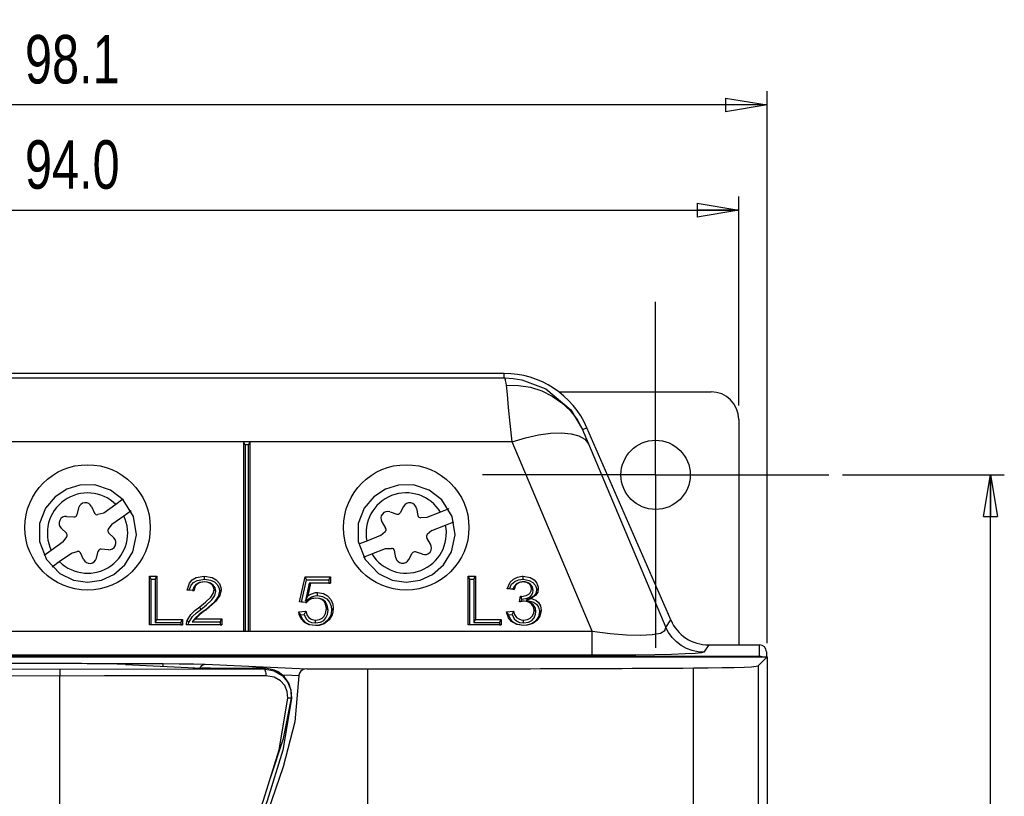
# Model space of a CAD drawing. Extents: x 28 to 402, y 197 to 629.
# Tile 13 of 13: x 95 to 166, y 573 to 629. Entities that reach past the tile are written whole.
import ezdxf

# ---------------------------------------------------------------- set-up
doc = ezdxf.new("R2010")
doc.units = 0
doc.header["$MEASUREMENT"] = 0
doc.header["$PDSIZE"] = -1
doc.linetypes.add('CENTERX2', pattern=[20.32, 12.7, -2.54, 2.54, -2.54])
doc.layers.get('0').update_dxf_attribs({"linetype": 'CONTINUOUS'})
doc.layers.get('DEFPOINTS').update_dxf_attribs({"linetype": 'CONTINUOUS'})
doc.styles.add('SLDTEXTSTYLE0', font='txt', dxfattribs={"width": 0.75})
doc.dimstyles.new('SLDDIMSTYLE0', dxfattribs={"dimtxt": 3.5, "dimasz": 3, "dimexe": 1, "dimexo": 0.0625, "dimgap": 0.875, "dimtad": 2, "dimdec": 1, "dimzin": 4, "dimtxsty": 'STANDARD', "dimblk1": 'CLOSED', "dimblk2": 'CLOSED', "dimsah": 1, "dimcen": 0.09, "dimclrd": 7, "dimclre": 7, "dimclrt": 7, "dimazin": 3, "dimtfac": 1, "dimtdec": 4, "dimtofl": 0, "dimtmove": 0, "dimatfit": 3, "dimtolj": 1, "dimtzin": 12})
doc.dimstyles.new('SLDDIMSTYLE1', dxfattribs={"dimtxt": 3.5, "dimasz": 3, "dimexe": 1, "dimexo": 0.0625, "dimgap": 0.875, "dimtad": 2, "dimdec": 1, "dimzin": 12, "dimtxsty": 'STANDARD', "dimblk1": 'CLOSED', "dimblk2": 'CLOSED', "dimsah": 1, "dimcen": 0.09, "dimclrd": 7, "dimclre": 7, "dimclrt": 7, "dimazin": 3, "dimtfac": 1, "dimtdec": 4, "dimtofl": 0, "dimtmove": 0, "dimatfit": 3, "dimtolj": 1, "dimtzin": 12})

# ---------------------------------------------------------------- blocks, each defined once
blk = doc.blocks.new('SW_CENTERMARK1')
at = {"color": 7, "linetype": 'CENTERX2'}
for p, q in [((140.745, 605.885), (140.745, 608.385)), ((130.745, 595.885), (128.245, 595.885)), ((150.745, 595.885), (153.245, 595.885)), ((140.745, 585.885), (140.745, 583.385))]:
    blk.add_line(p, q, dxfattribs=at)
at = {"color": 7, "linetype": 'CONTINUOUS'}
for q in [(140.745, 605.885), (130.745, 595.885), (140.745, 585.885), (150.745, 595.885)]:
    blk.add_line((140.745, 595.885), q, dxfattribs=at)
blk = doc.blocks.new('_CLOSED')
at = {"color": 0, "linetype": 'BYBLOCK'}
for p, q in [((-1, 0.166667), (0, 0)), ((-1, 0.166667), (-1, -0.166667)), ((0, 0), (-1, -0.166667)), ((0, 0), (-1, 0))]:
    blk.add_line(p, q, dxfattribs=at)
blk = doc.blocks.new('*D1')
at = {"color": 7}
for p, q in [((50.692, 583.185), (50.692, 623.601)), ((148.797, 583.737), (148.797, 623.601)), ((148.797, 622.601), (50.692, 622.601))]:
    blk.add_line(p, q, dxfattribs=at)
at = {"layer": 'DEFPOINTS', "color": 7}
for p in [(50.692, 582.185), (148.797, 582.737)]:
    blk.add_point(p, dxfattribs=at)
at = {"xscale": 3, "yscale": 3}
for p, rotation in [((50.692, 622.601), 180.0000000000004), ((148.797, 622.601), 360.0000000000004)]:
    blk.add_blockref('_CLOSED', p, dxfattribs=dict(at, rotation=rotation))
at = {"color": 7, "insert": (95.229, 624.101), "char_height": 3.5, "attachment_point": 7, "style": 'SLDTEXTSTYLE0'}
blk.add_mtext('98.1', dxfattribs=at)
blk = doc.blocks.new('*D2')
at = {"color": 7}
for p, q in [((52.745, 600.885), (52.745, 615.999)), ((146.745, 600.885), (146.745, 615.999)), ((52.745, 614.999), (146.745, 614.999))]:
    blk.add_line(p, q, dxfattribs=at)
at = {"layer": 'DEFPOINTS', "color": 7}
for p in [(52.745, 599.885), (146.745, 599.885)]:
    blk.add_point(p, dxfattribs=at)
at = {"xscale": 3, "yscale": 3, "rotation": 180.0000000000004}
blk.add_blockref('_CLOSED', (52.745, 614.999), dxfattribs=at)
at = {"xscale": 3, "yscale": 3}
blk.add_blockref('_CLOSED', (146.745, 614.999), dxfattribs=at)
at = {"color": 7, "insert": (95.229, 616.499), "char_height": 3.5, "attachment_point": 7, "style": 'SLDTEXTSTYLE0'}
blk.add_mtext('94.0', dxfattribs=at)
blk = doc.blocks.new('*D5')
at = {"color": 7}
for p, q in [((154.245, 595.885), (165.914, 595.885)), ((164.914, 407.885), (164.914, 595.885)), ((154.245, 407.885), (165.914, 407.885))]:
    blk.add_line(p, q, dxfattribs=at)
at = {"layer": 'DEFPOINTS', "color": 7}
for p in [(153.245, 595.885), (153.245, 407.885)]:
    blk.add_point(p, dxfattribs=at)
at = {"xscale": 3, "yscale": 3}
for p, rotation in [((164.914, 595.885), 90.0000000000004), ((164.914, 407.885), 270.0000000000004)]:
    blk.add_blockref('_CLOSED', p, dxfattribs=dict(at, rotation=rotation))
at = {"color": 7, "insert": (163.414, 496.078), "char_height": 3.5, "attachment_point": 7, "rotation": 90, "style": 'SLDTEXTSTYLE0'}
blk.add_mtext('188.0', dxfattribs=at)

msp = doc.modelspace()

# ---------------------------------------------------------------- linework, layer by layer
at = {"color": 7, "linetype": 'CONTINUOUS'}
for p, q in [((69.677, 602.885), (129.812, 602.885)), ((105.695, 603.208), (93.795, 603.208)), ((116.795, 603.208), (105.695, 603.208)), ((128.695, 603.208), (116.795, 603.208)), ((129.812, 603.208), (128.695, 603.208)), ((129.812, 602.885), (129.812, 603.208)), ((133.751, 601.885), (144.745, 601.885)), ((146.745, 599.885), (146.745, 583.604)), ((135.481, 599.152), (135.794, 599.288)), ((141.834, 585.406), (135.794, 599.288)), ((110.995, 598.268), (88.495, 598.268)), ((111.495, 598.268), (110.995, 598.268)), ((111.117, 598.052), (110.995, 598.268)), ((110.995, 598.268), (110.995, 584.591)), ((111.373, 598.052), (111.117, 598.052)), ((111.117, 598.052), (111.117, 584.595)), ((111.373, 598.052), (111.495, 598.268)), ((111.373, 584.595), (111.373, 598.052)), ((111.495, 584.591), (111.495, 598.268)), ((130.396, 598.268), (111.495, 598.268)), ((136.166, 584.591), (130.396, 598.268)), ((135.896, 598.126), (141.486, 584.874)), ((102.304, 594.124), (101.78, 593.75)), ((99.098, 593.502), (98.967, 592.996)), ((100.033, 593.592), (100.258, 593.121)), ((101.78, 593.75), (100.91, 593.13)), ((122.56, 593.605), (122.31, 593.146)), ((123.489, 593.464), (123.592, 592.952)), ((125.821, 593.427), (125.222, 593.192)), ((98.237, 592.888), (98.758, 592.847)), ((100.91, 593.13), (100.492, 593.014)), ((101.491, 592.316), (102.361, 592.936)), ((102.361, 592.936), (102.885, 593.31)), ((121.576, 593.219), (122.071, 593.053)), ((124.227, 592.802), (123.793, 592.792)), ((125.222, 593.192), (124.227, 592.802)), ((97.847, 592.033), (98.22, 591.667)), ((101.491, 592.316), (101.245, 591.958)), ((120.989, 592.485), (121.261, 592.039)), ((124.592, 591.871), (125.587, 592.261)), ((125.587, 592.261), (126.186, 592.496)), ((97.998, 591.053), (98.244, 591.411)), ((101.642, 591.336), (101.27, 591.702)), ((120.897, 591.498), (119.903, 591.108)), ((120.897, 591.498), (121.223, 591.785)), ((124.5, 590.884), (124.228, 591.33)), ((124.592, 591.871), (124.266, 591.584)), ((97.998, 591.053), (97.129, 590.433)), ((119.903, 591.108), (119.303, 590.873)), ((120.267, 590.177), (121.262, 590.567)), ((121.262, 590.567), (121.696, 590.577)), ((97.129, 590.433), (96.605, 590.06)), ((97.709, 589.619), (98.579, 590.239)), ((98.579, 590.239), (98.997, 590.355)), ((99.456, 589.777), (99.231, 590.249)), ((100.391, 589.867), (100.522, 590.373)), ((101.252, 590.481), (100.732, 590.522)), ((119.668, 589.942), (120.267, 590.177)), ((122, 589.905), (121.897, 590.417)), ((122.929, 589.764), (123.179, 590.223)), ((123.914, 590.15), (123.419, 590.317)), ((97.185, 589.245), (97.709, 589.619)), ((104.329, 588.345), (104.207, 588.561)), ((104.207, 585.044), (104.207, 588.561)), ((104.207, 588.561), (104.755, 588.561)), ((104.633, 588.345), (104.755, 588.561)), ((104.755, 588.561), (104.755, 585.45)), ((115.043, 586.712), (115.441, 588.516)), ((115.541, 588.299), (115.441, 588.516)), ((115.441, 588.516), (117.282, 588.516)), ((117.16, 588.299), (117.282, 588.516)), ((117.282, 588.516), (117.282, 588.065)), ((127.329, 588.345), (127.207, 588.561)), ((127.207, 585.044), (127.207, 588.561)), ((127.207, 588.561), (127.755, 588.561)), ((127.633, 588.345), (127.755, 588.561)), ((127.755, 588.561), (127.755, 585.45)), ((104.329, 588.345), (104.633, 588.345)), ((104.329, 585.049), (104.329, 588.345)), ((104.633, 588.345), (104.633, 585.233)), ((108.177, 588.16), (108.177, 588.155)), ((115.189, 586.704), (115.541, 588.299)), ((115.747, 588.07), (115.469, 586.787)), ((115.541, 588.299), (117.16, 588.299)), ((115.848, 588.065), (115.65, 587.154)), ((115.747, 588.07), (115.848, 588.065)), ((117.16, 588.07), (115.747, 588.07)), ((117.282, 588.065), (115.848, 588.065)), ((117.16, 588.299), (117.16, 588.07)), ((117.16, 588.07), (117.282, 588.065)), ((127.329, 588.345), (127.633, 588.345)), ((127.329, 585.049), (127.329, 588.345)), ((127.633, 588.345), (127.633, 585.233)), ((131.192, 588.16), (131.194, 588.155)), ((107.441, 587.524), (106.944, 587.569)), ((107.328, 587.539), (107.081, 587.562)), ((109.006, 587.48), (108.884, 587.586)), ((115.469, 586.787), (115.65, 587.154)), ((130.541, 587.614), (130.043, 587.659)), ((130.444, 587.628), (130.192, 587.651)), ((130.934, 586.712), (130.985, 587.118)), ((131.057, 586.969), (131.057, 587.113)), ((131.906, 587.545), (131.784, 587.652)), ((107.918, 586.168), (107.841, 586.359)), ((115.189, 586.704), (115.043, 586.712)), ((115.541, 586.667), (115.043, 586.712)), ((115.482, 586.678), (115.189, 586.704)), ((116.204, 586.987), (116.204, 586.983)), ((131.057, 586.969), (131.094, 586.898)), ((131.075, 586.749), (131.094, 586.898)), ((131.256, 586.765), (131.256, 586.76)), ((131.4, 586.83), (131.753, 586.969)), ((114.993, 585.991), (115.491, 586.036)), ((115.131, 585.786), (115.392, 585.81)), ((117.105, 586.118), (116.983, 586.223)), ((129.993, 585.991), (130.491, 586.036)), ((130.132, 585.786), (130.397, 585.81)), ((132.105, 586), (131.983, 586.105)), ((104.329, 585.049), (104.207, 585.044)), ((106.595, 585.044), (104.207, 585.044)), ((106.473, 585.049), (104.329, 585.049)), ((104.633, 585.233), (104.755, 585.45)), ((104.633, 585.233), (106.473, 585.233)), ((104.755, 585.45), (106.595, 585.45)), ((106.473, 585.233), (106.595, 585.45)), ((106.473, 585.233), (106.473, 585.049)), ((106.473, 585.049), (106.595, 585.044)), ((106.595, 585.45), (106.595, 585.044)), ((109.431, 585.044), (106.894, 585.044)), ((109.309, 585.049), (107.021, 585.049)), ((107.289, 585.278), (107.533, 585.495)), ((107.289, 585.278), (109.309, 585.278)), ((107.533, 585.495), (109.431, 585.495)), ((109.309, 585.278), (109.431, 585.495)), ((109.309, 585.278), (109.309, 585.049)), ((109.309, 585.049), (109.431, 585.044)), ((109.431, 585.495), (109.431, 585.044)), ((116.202, 585.188), (116.202, 585.404)), ((117.088, 585.388), (117.184, 585.426)), ((127.329, 585.049), (127.207, 585.044)), ((129.595, 585.044), (127.207, 585.044)), ((129.473, 585.049), (127.329, 585.049)), ((127.633, 585.233), (127.755, 585.45)), ((127.633, 585.233), (129.473, 585.233)), ((127.755, 585.45), (129.595, 585.45)), ((129.473, 585.233), (129.595, 585.45)), ((129.473, 585.233), (129.473, 585.049)), ((129.473, 585.049), (129.595, 585.044)), ((129.595, 585.45), (129.595, 585.044)), ((131.218, 585.188), (131.218, 585.404)), ((141.486, 584.874), (141.834, 585.406)), ((88.495, 584.591), (110.995, 584.591)), ((111.117, 584.595), (110.995, 584.591)), ((110.995, 584.591), (111.495, 584.591)), ((111.117, 584.595), (111.373, 584.595)), ((111.373, 584.595), (111.495, 584.591)), ((111.495, 584.591), (136.166, 584.591)), ((136.166, 582.859), (136.166, 584.591)), ((144.584, 583.604), (144.236, 583.072)), ((144.584, 583.604), (148.245, 583.604)), ((148.245, 582.776), (148.245, 583.604)), ((148.245, 582.776), (51.245, 582.776)), ((136.166, 582.859), (63.323, 582.859)), ((148.745, 583.104), (148.745, 582.737)), ((51.244, 582.737), (148.797, 582.737)), ((97.281, 582.266), (64.475, 582.266)), ((99.708, 582.252), (105.208, 582.252)), ((102.477, 582.187), (108.005, 581.936)), ((105.208, 582.063), (105.208, 582.252)), ((108.244, 582.206), (115.569, 581.875)), ((148.149, 582.089), (148.797, 582.737)), ((148.149, 582.089), (148.149, 421.28)), ((148.797, 582.737), (148.797, 420.632)), ((97.745, 581.859), (97.745, 581.36)), ((97.745, 472.077), (97.745, 581.36)), ((112.466, 581.883), (112.483, 581.926)), ((115.569, 581.875), (119.951, 581.873)), ((119.951, 581.873), (119.951, 463.605)), ((143.475, 421.43), (143.475, 581.94)), ((114.475, 579.769), (114.467, 579.746))]:
    msp.add_line(p, q, dxfattribs=at)
at = {"color": 7, "linetype": 'CONTINUOUS', "flags": 128}
for points in [[(129.812, 602.885), (129.829, 602.885), (129.895, 602.884), (130.47, 602.848), (131.097, 602.746), (132.832, 602.09), (134.62, 600.577), (135.481, 599.152)], [(129.982, 602.372), (129.966, 602.507), (129.924, 602.702), (129.907, 602.753), (129.882, 602.809), (129.864, 602.839), (129.851, 602.856), (129.841, 602.866), (129.834, 602.872), (129.829, 602.876), (129.824, 602.879), (129.821, 602.881), (129.819, 602.882), (129.817, 602.883), (129.816, 602.883), (129.815, 602.884), (129.815, 602.884), (129.814, 602.884), (129.813, 602.884), (129.812, 602.885)], [(129.982, 602.372), (130.855, 602.35), (131.71, 602.207), (132.527, 601.946), (133.289, 601.573), (133.98, 601.096), (134.584, 600.525), (135.088, 599.872), (135.481, 599.152)], [(130.396, 598.268), (130.257, 599.598), (130.139, 600.753), (130.046, 601.689), (129.982, 602.372)], [(135.481, 599.152), (135.546, 598.981), (135.639, 598.747), (135.757, 598.458), (135.896, 598.126)], [(130.396, 598.268), (131.356, 598.563), (132.288, 598.775), (133.164, 598.896), (133.958, 598.924), (134.647, 598.858), (135.21, 598.699), (135.63, 598.453), (135.896, 598.126)], [(99.745, 588.137), (100.745, 588.282), (101.653, 588.698), (102.432, 589.379), (103.013, 590.336), (103.271, 591.545), (103.057, 592.883), (102.311, 594.088), (101.409, 594.778), (100.278, 595.154), (99.201, 595.153), (98.241, 594.858), (97.398, 594.302), (96.714, 593.473), (96.287, 592.372), (96.267, 591.068), (96.774, 589.762), (97.75, 588.755), (98.721, 588.289), (99.745, 588.137)], [(122.745, 588.137), (123.745, 588.282), (124.653, 588.698), (125.432, 589.379), (126.013, 590.336), (126.271, 591.545), (126.057, 592.883), (125.311, 594.088), (124.409, 594.778), (123.278, 595.154), (122.201, 595.153), (121.241, 594.858), (120.398, 594.302), (119.714, 593.473), (119.287, 592.372), (119.267, 591.068), (119.774, 589.762), (120.75, 588.755), (121.721, 588.289), (122.745, 588.137)], [(106.944, 587.569), (107.094, 588.053), (107.304, 588.296), (107.592, 588.462), (108.024, 588.554), (108.187, 588.561)], [(108.188, 588.345), (108.188, 588.398), (108.188, 588.451), (108.187, 588.506), (108.187, 588.561)], [(108.187, 588.561), (108.734, 588.472), (109.037, 588.301), (109.259, 588.048), (109.37, 587.743), (109.381, 587.59)], [(130.043, 587.659), (130.241, 588.13), (130.478, 588.36), (130.786, 588.507), (131.124, 588.56), (131.178, 588.561)], [(131.177, 588.345), (131.177, 588.398), (131.178, 588.451), (131.178, 588.506), (131.178, 588.561)], [(131.178, 588.561), (131.686, 588.467), (131.972, 588.301), (132.179, 588.054), (132.273, 587.783), (132.282, 587.667)], [(107.081, 587.562), (107.216, 587.919), (107.405, 588.124), (107.658, 588.261), (108.061, 588.34), (108.188, 588.345)], [(108.177, 588.16), (107.779, 588.091), (107.564, 587.966), (107.408, 587.781), (107.334, 587.578), (107.328, 587.539)], [(108.177, 588.155), (107.844, 588.102), (107.658, 588), (107.522, 587.845), (107.456, 587.673), (107.441, 587.524)], [(109.006, 587.48), (108.955, 587.727), (108.816, 587.925), (108.622, 588.064), (108.38, 588.142), (108.177, 588.16)], [(108.884, 587.586), (108.848, 587.778), (108.736, 587.946), (108.579, 588.065), (108.381, 588.135), (108.177, 588.155)], [(108.188, 588.345), (108.628, 588.285), (108.908, 588.149), (109.122, 587.936), (109.24, 587.67), (109.259, 587.485)], [(130.192, 587.651), (130.356, 587.982), (130.576, 588.183), (130.858, 588.306), (131.177, 588.345)], [(131.192, 588.16), (130.919, 588.121), (130.71, 588.018), (130.551, 587.857), (130.444, 587.628)], [(131.194, 588.155), (131.125, 588.152), (131.057, 588.145), (130.99, 588.131), (130.925, 588.11), (130.863, 588.083), (130.805, 588.05), (130.751, 588.011), (130.726, 587.989), (130.682, 587.941), (130.644, 587.889), (130.612, 587.834), (130.586, 587.776), (130.575, 587.747), (130.555, 587.681), (130.541, 587.614)], [(131.177, 588.345), (131.63, 588.263), (131.884, 588.118), (132.068, 587.902), (132.151, 587.67), (132.16, 587.561)], [(131.906, 587.545), (131.855, 587.788), (131.718, 587.975), (131.545, 588.088), (131.329, 588.15), (131.192, 588.16)], [(131.784, 587.652), (131.781, 587.714), (131.77, 587.775), (131.75, 587.835), (131.722, 587.892), (131.705, 587.919), (131.664, 587.969), (131.617, 588.015), (131.591, 588.035), (131.536, 588.072), (131.476, 588.102), (131.444, 588.114), (131.379, 588.134), (131.312, 588.147), (131.278, 588.151), (131.194, 588.155)], [(107.081, 587.562), (107.019, 587.565), (106.981, 587.567), (106.944, 587.569)], [(107.328, 587.539), (107.378, 587.532), (107.409, 587.528), (107.441, 587.524)], [(107.841, 586.359), (108.253, 586.687), (108.647, 587.059), (108.821, 587.32), (108.884, 587.586)], [(107.918, 586.168), (108.33, 586.496), (108.714, 586.852), (108.937, 587.179), (109.006, 587.48)], [(109.259, 587.485), (109.18, 587.111), (108.904, 586.709), (108.227, 586.126)], [(109.381, 587.59), (109.292, 587.173), (108.99, 586.736), (108.305, 586.147)], [(109.259, 587.485), (109.29, 587.511), (109.32, 587.537), (109.35, 587.563), (109.381, 587.59)], [(115.469, 586.787), (115.689, 586.936), (115.917, 587.075), (116.178, 587.158), (116.342, 587.172)], [(115.65, 587.154), (115.862, 587.279), (116.202, 587.379), (116.342, 587.388)], [(116.342, 587.172), (116.342, 587.225), (116.342, 587.279), (116.342, 587.334), (116.342, 587.388)], [(116.342, 587.388), (116.765, 587.316), (117.073, 587.139), (117.304, 586.885), (117.448, 586.545), (117.481, 586.25)], [(116.342, 587.172), (116.714, 587.11), (117.019, 586.929), (117.214, 586.7), (117.334, 586.393), (117.359, 586.144)], [(130.192, 587.651), (130.126, 587.654), (130.084, 587.657), (130.043, 587.659)], [(130.985, 587.118), (131.01, 587.116), (131.034, 587.114), (131.057, 587.113)], [(131.057, 587.113), (131.414, 587.175), (131.595, 587.268), (131.701, 587.371), (131.764, 587.5), (131.784, 587.652)], [(131.094, 586.898), (131.475, 586.973), (131.685, 587.085), (131.813, 587.218), (131.886, 587.381), (131.906, 587.545)], [(132.16, 587.561), (132.105, 587.314), (131.96, 587.12), (131.776, 586.998), (131.4, 586.83)], [(132.282, 587.667), (132.236, 587.419), (132.077, 587.177), (131.868, 587.024), (131.753, 586.969)], [(132.16, 587.561), (132.19, 587.587), (132.22, 587.613), (132.251, 587.64), (132.282, 587.667)], [(106.946, 585.357), (107.206, 585.8), (107.501, 586.095), (107.841, 586.359)], [(116.204, 586.987), (115.819, 586.921), (115.577, 586.773), (115.482, 586.678)], [(116.204, 586.983), (115.931, 586.947), (115.716, 586.842), (115.541, 586.667)], [(117.105, 586.118), (117.043, 586.486), (116.913, 586.707), (116.706, 586.876), (116.478, 586.96), (116.204, 586.987)], [(116.983, 586.223), (116.929, 586.554), (116.821, 586.741), (116.648, 586.884), (116.457, 586.956), (116.204, 586.983)], [(131.256, 586.76), (131.119, 586.749), (131.026, 586.733), (130.934, 586.712)], [(131.075, 586.749), (131.016, 586.735), (130.975, 586.724), (130.934, 586.712)], [(131.256, 586.765), (131.165, 586.761), (131.075, 586.749)], [(132.105, 586), (132.066, 586.248), (131.942, 586.466), (131.747, 586.635), (131.492, 586.739), (131.256, 586.765)], [(131.983, 586.105), (131.937, 586.353), (131.819, 586.534), (131.643, 586.67), (131.424, 586.746), (131.256, 586.76)], [(131.4, 586.83), (131.928, 586.691), (132.152, 586.54), (132.298, 586.324), (132.357, 586.05), (132.359, 585.996)], [(131.753, 586.969), (132.09, 586.839), (132.297, 586.659), (132.427, 586.43), (132.481, 586.102)], [(107.061, 585.215), (107.328, 585.656), (107.604, 585.925), (107.918, 586.168)], [(108.227, 586.126), (108.016, 585.968), (107.806, 585.808), (107.528, 585.563), (107.289, 585.278)], [(108.305, 586.147), (108.094, 585.989), (107.884, 585.829), (107.533, 585.495)], [(108.227, 586.126), (108.246, 586.131), (108.265, 586.137), (108.285, 586.142), (108.305, 586.147)], [(115.131, 585.786), (115.068, 585.878), (115.031, 585.934), (114.993, 585.991)], [(116.199, 584.999), (115.741, 585.064), (115.416, 585.229), (115.171, 585.482), (115.028, 585.797), (114.993, 585.991)], [(116.199, 585.004), (115.783, 585.062), (115.495, 585.208), (115.276, 585.433), (115.148, 585.713), (115.131, 585.786)], [(115.392, 585.81), (115.531, 585.497), (115.698, 585.332), (115.918, 585.227), (116.202, 585.188)], [(115.491, 586.036), (115.588, 585.736), (115.712, 585.575), (115.89, 585.46), (116.078, 585.412), (116.202, 585.404)], [(116.202, 585.404), (116.476, 585.442), (116.669, 585.536), (116.82, 585.681), (116.926, 585.874), (116.983, 586.223)], [(116.202, 585.188), (116.569, 585.25), (116.789, 585.377), (116.953, 585.56), (117.063, 585.799), (117.105, 586.118)], [(117.359, 586.144), (117.335, 585.896), (117.279, 585.703), (117.088, 585.388)], [(117.481, 586.25), (117.459, 586.002), (117.4, 585.787), (117.184, 585.426)], [(117.359, 586.144), (117.389, 586.17), (117.419, 586.196), (117.45, 586.223), (117.481, 586.25)], [(130.132, 585.786), (130.069, 585.878), (130.031, 585.934), (129.993, 585.991)], [(131.201, 584.999), (130.672, 585.094), (130.356, 585.287), (130.127, 585.562), (130.007, 585.901), (129.993, 585.991)], [(131.201, 585.004), (130.729, 585.086), (130.445, 585.258), (130.238, 585.503), (130.132, 585.786)], [(130.397, 585.81), (130.542, 585.498), (130.703, 585.335), (130.916, 585.23), (131.218, 585.188)], [(130.491, 586.036), (130.568, 585.8), (130.709, 585.586), (130.863, 585.477), (131.048, 585.419), (131.218, 585.404)], [(132.481, 586.102), (132.394, 585.684), (132.182, 585.379), (131.875, 585.151), (131.481, 585.021), (131.201, 584.999)], [(132.359, 585.996), (132.283, 585.625), (132.067, 585.324), (131.788, 585.128), (131.434, 585.02), (131.201, 585.004)], [(131.218, 585.404), (131.492, 585.442), (131.693, 585.539), (131.848, 585.689), (131.953, 585.892), (131.983, 586.105)], [(131.218, 585.188), (131.578, 585.247), (131.81, 585.378), (131.983, 585.569), (132.087, 585.82), (132.105, 586)], [(132.359, 585.996), (132.389, 586.022), (132.419, 586.048), (132.45, 586.075), (132.481, 586.102)], [(106.894, 585.044), (106.9, 585.168), (106.917, 585.263), (106.946, 585.357)], [(107.021, 585.049), (106.962, 585.046), (106.928, 585.045), (106.894, 585.044)], [(107.061, 585.215), (107.033, 585.25), (107.004, 585.285), (106.975, 585.321), (106.946, 585.357)], [(107.021, 585.049), (107.035, 585.132), (107.061, 585.215)], [(117.184, 585.426), (116.827, 585.138), (116.453, 585.018), (116.199, 584.999)], [(117.088, 585.388), (116.772, 585.132), (116.438, 585.022), (116.199, 585.004)], [(116.199, 585.004), (116.199, 585.002), (116.199, 585.001), (116.199, 585), (116.199, 584.999)], [(131.201, 585.004), (131.201, 585.002), (131.201, 585.001), (131.201, 585), (131.201, 584.999)], [(136.166, 584.591), (137.468, 584.43), (138.655, 584.335), (139.679, 584.309), (140.501, 584.353), (141.09, 584.465), (141.422, 584.641), (141.486, 584.874)], [(144.236, 583.072), (143.802, 583.104), (143.378, 583.198), (142.972, 583.352), (142.592, 583.563), (142.247, 583.827), (141.943, 584.138), (141.688, 584.49), (141.486, 584.874)], [(144.236, 583.072), (144.062, 583.029), (143.604, 582.988), (142.876, 582.951), (141.898, 582.919), (140.7, 582.894), (139.318, 582.875), (137.791, 582.863), (136.166, 582.859)], [(148.439, 582.737), (148.436, 582.738), (148.342, 582.767), (148.245, 582.776)], [(102.477, 582.187), (101.877, 582.209), (101.137, 582.229), (100.281, 582.245), (99.333, 582.256), (98.322, 582.263), (97.281, 582.266)], [(105.208, 582.252), (106.369, 582.247), (107.399, 582.232), (108.244, 582.206)], [(107.865, 581.943), (107.881, 581.974), (107.935, 582.052), (108.001, 582.116), (108.077, 582.165), (108.159, 582.195), (108.244, 582.206)], [(143.475, 581.94), (144.55, 581.949), (145.54, 581.963), (146.409, 581.982), (147.127, 582.005), (147.668, 582.031), (148.013, 582.059), (148.149, 582.089)], [(97.745, 581.36), (85.581, 581.373), (73.507, 581.414), (61.611, 581.481), (58.903, 581.501)], [(59.084, 582), (61.738, 581.981), (73.592, 581.914), (85.624, 581.873), (97.745, 581.859)], [(97.745, 581.859), (107.334, 581.866), (109.909, 581.871), (112.466, 581.883)], [(112.622, 581.381), (110.025, 581.366), (107.363, 581.365), (106.084, 581.364), (100.966, 581.361), (97.745, 581.36)], [(114.994, 581.37), (114.708, 578.052), (113.867, 574.793), (112.766, 571.568), (111.703, 568.352), (108.271, 555.33), (105.664, 542.154), (104.732, 535.46), (104.132, 528.728)], [(109.878, 581.91), (109.21, 581.912), (108.601, 581.919), (108.12, 581.932), (108.005, 581.936)], [(112.483, 581.926), (111.627, 581.918), (110.752, 581.913), (109.878, 581.91)], [(112.466, 581.883), (113.222, 581.741), (113.787, 581.399), (114.185, 580.929), (114.417, 580.365), (114.467, 579.746)], [(112.466, 581.883), (112.496, 581.872), (112.525, 581.842), (112.552, 581.794), (112.576, 581.732), (112.595, 581.656), (112.61, 581.57), (112.619, 581.477), (112.622, 581.381)], [(113.511, 581.658), (113.243, 581.787), (112.587, 581.924), (112.483, 581.926)], [(114.199, 579.764), (114.16, 580.237), (113.977, 580.665), (113.664, 581.02), (113.219, 581.277), (112.622, 581.381)], [(114.475, 579.769), (114.444, 580.304), (114.265, 580.832), (113.93, 581.314), (113.511, 581.658)], [(114.994, 581.37), (114.493, 581.392), (113.797, 581.423)], [(115.569, 581.875), (115.319, 581.826), (115.134, 581.705), (115.039, 581.574), (114.995, 581.418), (114.994, 581.37)], [(128.404, 431.804), (127.833, 438.075), (126.595, 444.268), (124.747, 450.292), (121.302, 458.893), (117.524, 467.367), (113.804, 475.86), (110.534, 484.521), (107.773, 493.506), (105.511, 502.656), (103.947, 511.924), (103.28, 521.265), (103.592, 531.043), (104.713, 540.784), (106.44, 550.43), (108.094, 557.811), (109.997, 565.132), (111.169, 568.77), (112.457, 572.385), (113.565, 576.031), (114.199, 579.764)], [(114.467, 579.746), (113.832, 576), (112.718, 572.342), (111.422, 568.716), (110.244, 565.066), (106.673, 550.384), (104.926, 540.755), (103.783, 531.03), (103.46, 521.268), (104.103, 512.248), (105.603, 503.297), (107.763, 494.456), (110.383, 485.765), (113.712, 476.802), (117.534, 468.022), (121.435, 459.268), (125.003, 450.387), (126.866, 444.337), (128.113, 438.114), (128.686, 431.814)], [(112.891, 573.814), (112.95, 573.998), (113.889, 576.845), (114.475, 579.769)], [(114.467, 579.746), (114.462, 579.746), (114.447, 579.746), (114.425, 579.748), (114.393, 579.75), (114.354, 579.752), (114.308, 579.756), (114.256, 579.759), (114.199, 579.764)]]:
    msp.add_lwpolyline(points, dxfattribs=at)
at = {"color": 7, "linetype": 'CONTINUOUS'}
for centre, radius in [((140.745, 595.885), 2.5), ((99.745, 592.089), 4.529), ((122.745, 592.089), 4.529)]:
    msp.add_circle(centre, radius, dxfattribs=at)
for centre, radius, start, end in [((129.812, 596.685), 6.524, 23.51528, 90), ((144.745, 599.885), 2, 0, 90), ((99.745, 591.685), 2.9, 45.42174, 205.56535), ((122.745, 591.685), 2.9, 31.32506, 191.46867), ((99.582, 593.377), 0.5, 25.49355, 165.49355), ((122.999, 593.365), 0.5, 11.39686, 151.39686), ((98.198, 592.39), 0.5, 85.49355, 225.49355), ((99.745, 591.685), 2.9, 225.42174, 25.56535), ((98.773, 593.047), 0.2, 265.49355, 345.49355), ((100.438, 593.207), 0.2, 205.49355, 285.49355), ((121.416, 592.745), 0.5, 71.39686, 211.39686), ((122.134, 593.242), 0.2, 251.39686, 331.39686), ((123.788, 592.992), 0.2, 191.39686, 271.39686), ((122.745, 591.685), 2.9, 211.32506, 11.46867), ((121.091, 591.935), 0.2, 311.39686, 31.39686), ((98.08, 591.524), 0.2, 325.49355, 45.49355), ((101.41, 591.845), 0.2, 145.49355, 225.49355), ((101.291, 590.979), 0.5, 265.49355, 45.49355), ((124.399, 591.434), 0.2, 131.39686, 211.39686), ((121.701, 590.377), 0.2, 11.39686, 91.39686), ((124.073, 590.624), 0.5, 251.39686, 31.39686), ((99.051, 590.162), 0.2, 25.49355, 105.49355), ((99.907, 589.992), 0.5, 205.49355, 345.49355), ((100.716, 590.323), 0.2, 85.49355, 165.49355), ((122.49, 590.004), 0.5, 191.39686, 331.39686), ((123.355, 590.127), 0.2, 71.39686, 151.39686), ((133.605, 608.888), 21.493, 261.54298, 261.80433), ((140.239, 591.486), 10.233, 205.27118, 206.19354), ((117.432, 597.161), 10.664, 259.46184, 259.781), ((128.382, 580.257), 14.127, 155.85579, 156.85497), ((144.266, 580.167), 14.974, 156.92446, 157.85798), ((144.584, 586.602), 2.999, 203.51277, 270.00252), ((148.245, 583.104), 0.5, 359.99018, 89.99018), ((120.812, 4438.706), 3856.833, 269.987211, 270.336677)]:
    msp.add_arc(centre, radius, start, end, dxfattribs=at)

# ---------------------------------------------------------------- block references
msp.add_blockref('SW_CENTERMARK1', (0, 0))

# ---------------------------------------------------------------- dimensions: what is measured, and where the dimension line sits
at = {"color": 7}
for base, p1, p2, dimstyle, picture, middle in [((50.692, 622.601), (148.797, 582.737), (50.692, 582.185), 'SLDDIMSTYLE1', '*D1', (99.745, 622.601)), ((146.745, 614.999), (52.745, 599.885), (146.745, 599.885), 'SLDDIMSTYLE0', '*D2', (99.745, 614.999))]:
    dim = msp.add_linear_dim(base=base, p1=p1, p2=p2, dimstyle=dimstyle, dxfattribs=at)
    dim.commit()
    dim.dimension.update_dxf_attribs({"geometry": picture, "text_midpoint": middle, "dimtype": 160})
dim = msp.add_linear_dim(base=(164.914, 595.885), p1=(153.245, 407.885), p2=(153.245, 595.885), angle=90, dimstyle='SLDDIMSTYLE0', dxfattribs=at)
dim.commit()
dim.dimension.update_dxf_attribs({"geometry": '*D5', "text_midpoint": (164.914, 501.885), "dimtype": 160})

doc.saveas('drawing.dxf')
